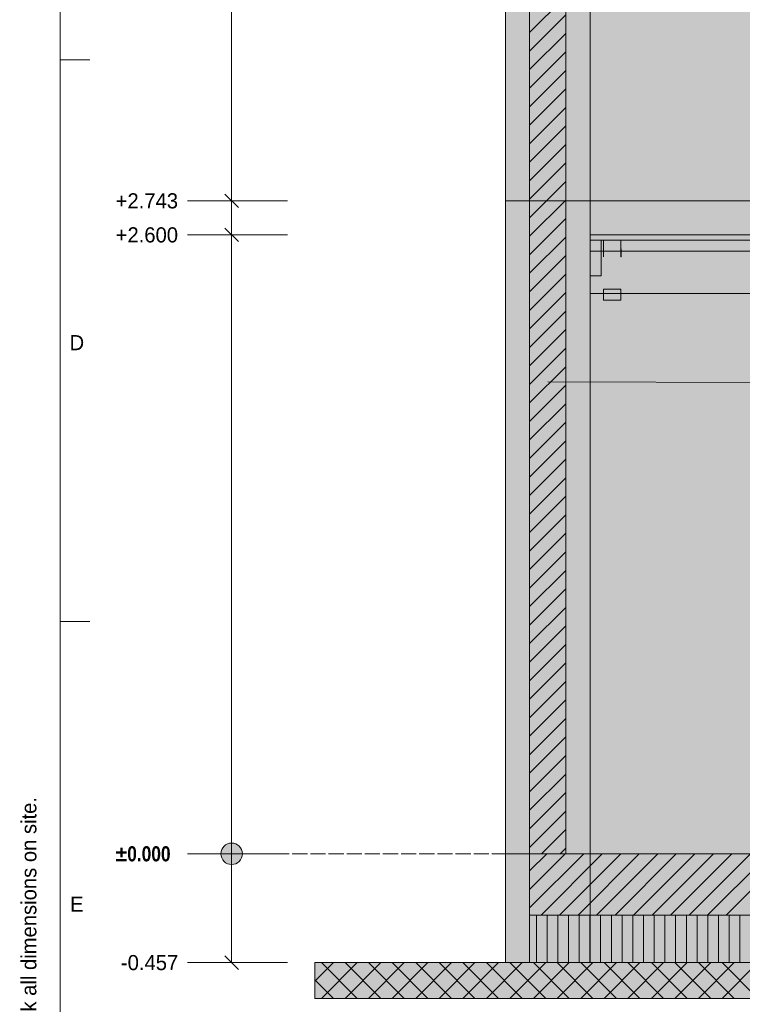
# Model space of a CAD drawing. Header units: millimetres. Extents: x 17 to 413, y 4 to 292.
# Tile 2 of 6: x 17 to 77, y 69 to 152. Entities that reach past the tile are written whole.
import ezdxf
from ezdxf.enums import TextEntityAlignment as Align

# ---------------------------------------------------------------- set-up
doc = ezdxf.new("R2010")
doc.units = ezdxf.units.MM
doc.linetypes.add('DASHED', pattern=[1.524, 1.27, -0.254])
for name, color, linetype in [('FILL-C_BDBDBF', 7, 'Continuous'), ('FILL-EPS', 7, 'Continuous'), ('FILL-INK', 7, 'Continuous'), ('FILL-LIGHT', 7, 'Continuous'), ('FILL-MASONRY_FILL', 7, 'Continuous'), ('FILL-STEEL_GREY', 7, 'Continuous'), ('FILL-TIMBER', 7, 'Continuous'), ('FILL-WHITE', 7, 'Continuous'), ('LINE-C_BF9E33', 7, 'Continuous'), ('LINE-CORE', 7, 'Continuous'), ('LINE-INK', 7, 'Continuous'), ('LINE-STEEL-DASH', 7, 'DASHED'), ('LINE-STEEL_GREY', 7, 'Continuous'), ('LINE-TIMBER_DK', 7, 'Continuous'), ('TEXT-INK', 7, 'Continuous'), ('TEXT-STEEL_GREY', 7, 'Continuous')]:
    doc.layers.add(name, color=color, linetype=linetype)
doc.styles.add('OpenSansCondensed-Bold', font='OpenSansCondensed-Bold.ttf')

msp = doc.modelspace()

# ---------------------------------------------------------------- hatches: boundary and pattern name
at = {"layer": 'FILL-C_BDBDBF', "true_color": 0xbdbdbf}
h = msp.add_hatch(color=9, dxfattribs=at)
h.dxf.hatch_style = 1
h.paths.add_polyline_path([(62.482, 81.808), (60.619, 81.808), (59.434, 81.808), (59.434, 182.392), (62.482, 182.392)])
at = {"layer": 'FILL-EPS', "true_color": 0xccffff}
h = msp.add_hatch(color=7, dxfattribs=at)
h.dxf.hatch_style = 1
h.paths.add_polyline_path([(57.402, 100.496), (57.402, 131.053), (57.402, 136.672), (57.402, 138.202), (57.402, 143.938), (57.402, 167.12), (57.402, 179.145), (57.402, 182.392), (59.434, 182.392), (59.434, 81.808), (59.434, 73.477), (59.434, 72.664), (59.253, 72.664), (57.402, 72.664), (57.402, 80.995), (57.402, 81.808)])
h = msp.add_hatch(color=7, dxfattribs=at)
h.dxf.hatch_style = 1
h.paths.add_polyline_path([(64.514, 182.392), (64.514, 181.763), (64.514, 181.407), (64.514, 181.02), (64.514, 179.321), (64.514, 166.761), (64.514, 144.109), (64.514, 136.672), (64.514, 135.49), (64.514, 134.478), (64.514, 133.776), (64.514, 131.161), (64.514, 111.852), (64.514, 81.808), (62.482, 81.808), (62.482, 182.392), (63.881, 182.392)])
at = {"layer": 'FILL-INK', "true_color": 0x1a1a1a}
h = msp.add_hatch(color=250, dxfattribs=at)
h.dxf.hatch_style = 1
h.paths.add_polyline_path([(65.654, 132.068), (65.654, 131.96), (65.634, 131.96), (65.63, 131.96), (65.63, 132.068), (65.63, 132.645), (65.651, 132.645), (65.654, 132.645)])
h = msp.add_hatch(color=250, dxfattribs=at)
h.dxf.hatch_style = 1
h.paths.add_polyline_path([(67.118, 131.96), (67.098, 131.96), (67.094, 131.96), (67.094, 132.068), (67.094, 132.645), (67.115, 132.645), (67.118, 132.645), (67.118, 132.068)])
at = {"layer": 'FILL-INK', "true_color": 0x1a1a1f}
h = msp.add_hatch(color=250, dxfattribs=at)
h.dxf.hatch_style = 1
h.paths.add_polyline_path([(60.958, 121.452), (62.359, 121.829), (62.357, 121.069)])
at = {"layer": 'FILL-LIGHT', "true_color": 0xcccccf}
h = msp.add_hatch(color=254, dxfattribs=at)
h.dxf.hatch_style = 1
h.paths.add_polyline_path([(82.86, 76.664), (59.434, 76.664), (59.434, 77.286), (59.434, 81.808), (229.744, 81.808), (253.17, 81.808), (253.17, 81.186), (253.17, 76.664)])
at = {"layer": 'FILL-MASONRY_FILL', "true_color": 0xe0d9cc}
h = msp.add_hatch(color=254, dxfattribs=at)
h.dxf.hatch_style = 1
h.paths.add_polyline_path([(88.023, 69.664), (41.402, 69.664), (41.402, 70.272), (41.402, 72.664), (224.581, 72.664), (271.202, 72.664), (271.202, 72.055), (271.202, 69.664)])
at = {"layer": 'FILL-STEEL_GREY', "true_color": 0x737378}
h = msp.add_hatch(color=8, dxfattribs=at)
h.dxf.hatch_style = 1
h.paths.add_polyline_path([(64.514, 133.808), (69.602, 133.808), (69.694, 133.808), (109.032, 133.808), (109.032, 133.419), (109.032, 133.368), (69.694, 133.368), (64.514, 133.368), (64.514, 133.761)])
at = {"layer": 'FILL-TIMBER', "true_color": 0xedd6a8}
h = msp.add_hatch(color=41, dxfattribs=at)
h.dxf.hatch_style = 1
h.paths.add_polyline_path([(65.376, 133.368), (65.454, 133.368), (65.454, 133.12), (65.454, 130.368), (64.592, 130.368), (64.514, 130.368), (64.514, 130.615), (64.514, 133.368)])
h = msp.add_hatch(color=41, dxfattribs=at)
h.dxf.hatch_style = 1
h.paths.add_polyline_path([(67.094, 133.368), (67.094, 133.159), (67.094, 132.428), (65.974, 132.428), (65.654, 132.428), (65.654, 132.637), (65.654, 133.368), (66.774, 133.368)])
h = msp.add_hatch(color=41, dxfattribs=at)
h.dxf.hatch_style = 1
h.paths.add_polyline_path([(66.797, 129.248), (67.094, 129.248), (67.094, 129.054), (67.094, 128.308), (65.951, 128.308), (65.654, 128.308), (65.654, 128.502), (65.654, 129.248)])
at = {"layer": 'FILL-TIMBER', "true_color": 0xfced9e}
h = msp.add_hatch(color=41, dxfattribs=at)
h.dxf.hatch_style = 1
h.paths.add_polyline_path([(253.17, 72.664), (82.86, 72.664), (59.434, 72.664), (59.434, 72.906), (59.434, 74.664), (59.434, 74.906), (59.434, 76.664), (229.744, 76.664), (253.17, 76.664), (253.17, 76.422), (253.17, 74.664), (253.17, 74.422)])
at = {"layer": 'FILL-WHITE', "true_color": 0xffffff}
h = msp.add_hatch(color=7, dxfattribs=at)
h.dxf.hatch_style = 1
h.paths.add_polyline_path([(64.519, 187.572), (148.534, 246.4), (164.07, 246.4), (248.085, 187.572), (248.085, 136.672), (64.519, 136.672)])
h.paths.add_polyline_path([(176.802, 154.46), (176.802, 175.806), (162.792, 175.806), (162.792, 154.46)], flags=0)
h = msp.add_hatch(color=7, dxfattribs=at)
h.dxf.hatch_style = 1
h.paths.add_polyline_path([(64.519, 182.392), (64.718, 182.392), (64.718, 187.711), (148.534, 246.4), (164.07, 246.4), (165.17, 245.629), (165.972, 245.068), (165.988, 245.057), (247.157, 188.221), (247.886, 187.711), (247.886, 182.392), (248.085, 182.392), (248.085, 136.672), (64.519, 136.672)])
h.paths.add_polyline_path([(177.302, 154.46), (177.302, 176.306), (177.27, 176.303), (177.27, 176.306), (162.292, 176.306), (162.292, 154.46)], flags=0)
h = msp.add_hatch(color=7, dxfattribs=at)
h.dxf.hatch_style = 1
h.paths.add_polyline_path([(57.402, 136.672), (57.402, 166.037), (57.402, 166.058), (57.402, 182.588), (64.519, 187.572), (64.524, 187.604), (64.524, 187.604), (64.528, 187.603), (64.529, 187.602), (64.527, 187.595), (64.519, 187.572), (64.519, 136.672)])
h = msp.add_hatch(color=7, dxfattribs=at)
h.dxf.hatch_style = 1
h.paths.add_polyline_path([(57.402, 182.392), (64.514, 182.392), (64.514, 182.4), (64.514, 182.392), (64.519, 182.392), (64.519, 136.672), (64.519, 136.672), (64.519, 136.672), (64.519, 136.651), (64.522, 136.641), (64.521, 136.641), (64.519, 136.64), (64.519, 136.64), (64.519, 136.64), (64.514, 136.672), (57.402, 136.672), (57.402, 166.076), (57.402, 166.096)])
h = msp.add_hatch(color=7, dxfattribs=at)
h.dxf.hatch_style = 1
h.paths.add_polyline_path([(57.402, 182.392), (64.514, 182.392), (64.514, 136.672), (57.402, 136.672)])
h = msp.add_hatch(color=7, dxfattribs=at)
h.dxf.hatch_style = 1
h.paths.add_polyline_path([(57.402, 136.672), (64.519, 136.672), (64.519, 81.808), (57.402, 81.808)])
h = msp.add_hatch(color=7, dxfattribs=at)
h.dxf.hatch_style = 1
h.paths.add_polyline_path([(57.402, 136.672), (64.514, 136.672), (64.519, 136.672), (64.519, 81.808), (64.519, 81.808), (64.519, 81.776), (64.518, 81.776), (64.514, 81.808), (57.402, 81.808)])
h = msp.add_hatch(color=7, dxfattribs=at)
h.dxf.hatch_style = 1
h.paths.add_polyline_path([(57.402, 81.808), (57.402, 136.672), (64.514, 136.672), (64.514, 81.808)])
h = msp.add_hatch(color=7, dxfattribs=at)
h.dxf.hatch_style = 1
h.paths.add_polyline_path([(64.519, 81.808), (64.519, 136.672), (248.085, 136.672), (248.085, 81.808)])
h = msp.add_hatch(color=7, dxfattribs=at)
h.dxf.hatch_style = 1
h.paths.add_polyline_path([(64.519, 136.672), (64.519, 136.664), (64.519, 136.672)])
h = msp.add_hatch(color=7, dxfattribs=at)
h.dxf.hatch_style = 1
h.paths.add_polyline_path([(64.519, 136.672), (248.085, 136.672), (248.085, 81.808), (64.519, 81.808), (64.519, 136.672)])
h = msp.add_hatch(color=7, dxfattribs=at)
h.dxf.hatch_style = 1
h.paths.add_polyline_path([(64.514, 133.368), (64.514, 133.808), (112.514, 133.808), (160.514, 133.808), (208.514, 133.808), (248.09, 133.808), (248.09, 133.368), (208.514, 133.368), (160.514, 133.368), (112.514, 133.368), (64.514, 133.368)])
h = msp.add_hatch(color=7, dxfattribs=at)
h.dxf.hatch_style = 1
h.paths.add_polyline_path([(64.514, 130.368), (64.514, 132.428), (64.514, 133.368), (65.454, 133.368), (65.454, 132.428), (109.032, 132.428), (109.032, 128.868), (64.514, 128.868)])
h = msp.add_hatch(color=7, dxfattribs=at)
h.dxf.hatch_style = 1
h.paths.add_polyline_path([(65.654, 133.368), (67.094, 133.368), (67.094, 132.428), (65.654, 132.428)])
h = msp.add_hatch(color=7, dxfattribs=at)
h.dxf.hatch_style = 1
h.paths.add_polyline_path([(64.514, 132.428), (109.032, 132.428), (109.032, 128.868), (64.514, 128.868)])
h = msp.add_hatch(color=7, dxfattribs=at)
h.dxf.hatch_style = 1
h.paths.add_polyline_path([(65.654, 129.248), (67.094, 129.248), (67.094, 128.308), (65.654, 128.308)])
h = msp.add_hatch(color=7, dxfattribs=at)
h.dxf.hatch_style = 1
h.paths.add_polyline_path([(35.302, 81.808), (35.271, 82.041), (35.181, 82.258), (35.038, 82.444), (34.852, 82.587), (34.635, 82.677), (34.402, 82.708), (34.169, 82.677), (33.952, 82.587), (33.766, 82.444), (33.623, 82.258), (33.533, 82.041), (33.502, 81.808), (33.533, 81.575), (33.623, 81.358), (33.766, 81.171), (33.952, 81.028), (34.169, 80.938), (34.402, 80.908), (34.635, 80.938), (34.852, 81.028), (35.038, 81.171), (35.181, 81.358), (35.271, 81.575)])
h = msp.add_hatch(color=7, dxfattribs=at)
h.dxf.hatch_style = 1
h.paths.add_polyline_path([(57.402, 81.808), (64.519, 81.808), (64.519, 72.664), (57.402, 72.664)])
h = msp.add_hatch(color=7, dxfattribs=at)
h.dxf.hatch_style = 1
h.paths.add_polyline_path([(57.402, 81.808), (59.434, 81.808), (59.434, 72.664), (57.402, 72.664)])
h = msp.add_hatch(color=7, dxfattribs=at)
h.dxf.hatch_style = 1
h.paths.add_polyline_path([(57.402, 81.808), (59.434, 81.808), (59.434, 72.664), (57.402, 72.664)])
h = msp.add_hatch(color=7, dxfattribs=at)
h.dxf.hatch_style = 1
h.paths.add_polyline_path([(62.488, 81.808), (64.519, 81.808), (64.519, 72.664), (62.488, 72.664), (59.434, 72.664), (59.434, 81.808)])
h = msp.add_hatch(color=7, dxfattribs=at)
h.dxf.hatch_style = 1
h.paths.add_polyline_path([(59.434, 81.808), (253.17, 81.808), (253.17, 76.664), (59.434, 76.664)])
h = msp.add_hatch(color=7, dxfattribs=at)
h.dxf.hatch_style = 1
h.paths.add_polyline_path([(64.519, 81.808), (248.085, 81.808), (248.085, 72.664), (64.519, 72.664)])
h = msp.add_hatch(color=7, dxfattribs=at)
h.dxf.hatch_style = 1
h.paths.add_polyline_path([(64.519, 81.808), (66.55, 81.808), (248.085, 81.808), (248.085, 72.664), (66.55, 72.664), (64.519, 72.664)])

# ---------------------------------------------------------------- linework, layer by layer
at = {"layer": 'LINE-C_BF9E33', "lineweight": 5}
for p, q in [((60.002, 72.664), (60.002, 76.664)), ((60.902, 72.664), (60.902, 76.664)), ((61.802, 72.664), (61.802, 76.664)), ((62.702, 72.664), (62.702, 76.664)), ((63.602, 72.664), (63.602, 76.664)), ((64.502, 72.664), (64.502, 76.664)), ((65.402, 72.664), (65.402, 76.664)), ((66.302, 72.664), (66.302, 76.664)), ((67.202, 72.664), (67.202, 76.664)), ((68.102, 72.664), (68.102, 76.664)), ((69.002, 72.664), (69.002, 76.664)), ((69.902, 72.664), (69.902, 76.664)), ((70.802, 72.664), (70.802, 76.664)), ((71.702, 72.664), (71.702, 76.664)), ((72.602, 72.664), (72.602, 76.664)), ((73.502, 72.664), (73.502, 76.664)), ((74.402, 72.664), (74.402, 76.664)), ((75.302, 72.664), (75.302, 76.664)), ((76.202, 72.664), (76.202, 76.664)), ((77.102, 72.664), (77.102, 76.664))]:
    msp.add_line(p, q, dxfattribs=at)
at = {"layer": 'LINE-CORE', "lineweight": 5}
for points in [[(64.519, 187.572), (148.534, 246.4), (164.07, 246.4), (164.07, 246.4), (164.07, 246.4), (248.085, 187.572), (248.085, 187.572), (248.085, 136.672), (248.085, 136.672), (64.519, 136.672)], [(64.519, 182.392), (64.718, 182.392), (64.718, 187.711), (148.534, 246.4), (148.534, 246.4), (148.534, 246.4), (164.07, 246.4), (164.07, 246.4), (165.17, 245.629), (165.972, 245.068), (165.988, 245.057), (247.157, 188.221), (247.886, 187.711), (247.886, 182.392), (248.085, 182.392), (248.085, 136.672), (248.085, 136.672), (64.519, 136.672)], [(57.402, 136.672), (57.402, 166.037), (57.402, 166.058), (57.402, 182.588), (64.519, 187.572), (64.524, 187.604), (64.524, 187.604), (64.528, 187.603), (64.529, 187.602), (64.527, 187.595), (64.519, 187.572), (64.519, 136.672), (57.402, 136.672)], [(57.402, 182.392), (64.514, 182.392), (64.514, 182.4), (64.514, 182.392), (64.519, 182.392), (64.519, 136.672), (64.519, 136.672), (64.519, 136.672), (64.519, 136.651), (64.522, 136.641), (64.521, 136.641), (64.519, 136.64), (64.519, 136.64), (64.519, 136.64), (64.514, 136.672), (57.402, 136.672), (57.402, 166.076), (57.402, 166.096), (57.402, 182.392)], [(57.402, 182.392), (64.514, 182.392), (64.514, 136.672), (57.402, 136.672), (57.402, 136.672), (57.402, 136.672)], [(57.402, 136.672), (64.519, 136.672), (64.519, 136.672), (64.519, 136.672), (64.519, 81.808), (57.402, 81.808)], [(57.402, 136.672), (64.514, 136.672), (64.514, 136.672), (64.519, 136.672), (64.519, 81.808), (64.519, 81.808), (64.519, 81.808), (64.519, 81.776), (64.518, 81.776), (64.514, 81.808), (57.402, 81.808), (57.402, 136.672)], [(57.402, 81.808), (57.402, 81.808), (57.402, 136.672), (64.514, 136.672), (64.514, 136.672), (64.514, 136.672), (64.514, 81.808), (57.402, 81.808)], [(64.519, 81.808), (64.519, 136.672), (248.085, 136.672), (248.085, 81.808), (64.519, 81.808)], [(64.519, 136.672), (64.519, 136.664), (64.519, 136.672)], [(64.519, 136.672), (64.519, 136.672), (248.085, 136.672), (248.085, 81.808), (64.519, 81.808), (64.519, 136.672), (64.519, 136.672)], [(64.514, 133.368), (64.514, 133.808), (112.514, 133.808), (112.514, 133.808), (160.514, 133.808), (160.514, 133.808), (208.514, 133.808), (208.514, 133.808), (248.09, 133.808), (248.09, 133.808), (248.09, 133.368), (208.514, 133.368), (208.514, 133.368), (160.514, 133.368), (160.514, 133.368), (112.514, 133.368), (112.514, 133.368), (64.514, 133.368), (64.514, 133.368), (64.514, 133.368)], [(64.514, 130.368), (64.514, 132.428), (64.514, 132.428), (64.514, 133.368), (65.454, 133.368), (65.454, 132.428), (109.032, 132.428), (109.032, 128.868), (64.514, 128.868), (64.514, 130.368)], [(65.654, 133.368), (67.094, 133.368), (67.094, 133.368), (67.094, 132.428), (65.654, 132.428), (65.654, 132.428)], [(64.514, 132.428), (109.032, 132.428), (109.032, 128.868), (64.514, 128.868)], [(65.654, 129.248), (67.094, 129.248), (67.094, 129.248), (67.094, 128.308), (65.654, 128.308), (65.654, 128.308)], [(57.402, 81.808), (64.519, 81.808), (64.519, 72.664), (57.402, 72.664), (57.402, 72.664)], [(57.402, 81.808), (59.434, 81.808), (59.434, 72.664), (57.402, 72.664), (57.402, 72.664)], [(57.402, 81.808), (57.402, 81.808), (57.402, 81.808), (59.434, 81.808), (59.434, 72.664), (59.434, 72.664), (59.434, 72.664), (59.434, 72.664), (59.434, 72.664), (57.402, 72.664), (57.402, 81.808)], [(62.488, 81.808), (64.519, 81.808), (64.519, 72.664), (64.519, 72.664), (62.488, 72.664), (62.488, 72.664), (62.488, 72.664), (59.434, 72.664), (59.434, 81.808)], [(59.434, 81.808), (253.17, 81.808), (253.17, 81.808), (253.17, 76.664), (59.434, 76.664)], [(64.519, 81.808), (248.085, 81.808), (248.085, 72.664), (64.519, 72.664)], [(64.519, 81.808), (64.519, 81.808), (64.519, 81.808), (66.55, 81.808), (248.085, 81.808), (248.085, 72.664), (248.085, 72.664), (248.085, 72.664), (248.085, 72.664), (66.55, 72.664), (66.55, 72.664), (66.55, 72.664), (64.519, 72.664), (64.519, 81.808)]]:
    msp.add_lwpolyline(points, close=True, dxfattribs=at)
at = {"layer": 'LINE-INK', "lineweight": 5}
for p, q in [((34.402, 72.668), (34.402, 183.328)), ((20, 148.5), (22.5, 148.5)), ((31.582, 136.668), (30.702, 136.668)), ((32.902, 136.668), (31.582, 136.668)), ((39.102, 136.668), (32.902, 136.668)), ((34.968, 136.102), (33.836, 137.233)), ((34.968, 133.242), (33.836, 134.373)), ((31.582, 133.808), (30.702, 133.808)), ((32.902, 133.808), (31.582, 133.808)), ((39.102, 133.808), (32.902, 133.808)), ((60.958, 121.452), (85.183, 121.395)), ((20, 101.333), (22.5, 101.333)), ((31.582, 81.808), (30.702, 81.808)), ((32.902, 81.808), (31.582, 81.808)), ((39.102, 81.808), (32.902, 81.808)), ((34.968, 72.102), (33.836, 73.233)), ((31.582, 72.668), (30.702, 72.668)), ((32.902, 72.668), (31.582, 72.668)), ((39.102, 72.668), (32.902, 72.668))]:
    msp.add_line(p, q, dxfattribs=at)
for points in [[(20, 7), (413, 7), (413, 290), (20, 290)], [(57.402, 100.496), (57.402, 131.053), (57.402, 136.672), (57.402, 138.202), (57.402, 143.938), (57.402, 167.12), (57.402, 179.145), (57.402, 182.392), (59.434, 182.392), (59.434, 81.808), (59.434, 81.808), (59.434, 73.477), (59.434, 72.664), (59.253, 72.664), (57.402, 72.664), (57.402, 80.995), (57.402, 81.808)], [(62.482, 81.808), (60.619, 81.808), (59.434, 81.808), (59.434, 182.392), (62.482, 182.392)], [(64.514, 182.392), (64.514, 181.763), (64.514, 181.407), (64.514, 181.02), (64.514, 179.321), (64.514, 166.761), (64.514, 144.109), (64.514, 136.672), (64.514, 135.49), (64.514, 134.478), (64.514, 133.776), (64.514, 131.161), (64.514, 111.852), (64.514, 81.808), (62.482, 81.808), (62.482, 182.392), (63.881, 182.392)], [(64.514, 133.808), (69.602, 133.808), (69.694, 133.808), (109.032, 133.808), (109.032, 133.419), (109.032, 133.368), (69.694, 133.368), (64.514, 133.368), (64.514, 133.761)], [(65.376, 133.368), (65.454, 133.368), (65.454, 133.12), (65.454, 130.368), (64.592, 130.368), (64.514, 130.368), (64.514, 130.615), (64.514, 133.368)], [(67.094, 133.368), (67.094, 133.159), (67.094, 132.428), (65.974, 132.428), (65.654, 132.428), (65.654, 132.637), (65.654, 133.368), (66.774, 133.368)], [(65.654, 132.068), (65.654, 131.96), (65.634, 131.96), (65.63, 131.96), (65.63, 132.068), (65.63, 132.645), (65.651, 132.645), (65.654, 132.645)], [(67.118, 131.96), (67.098, 131.96), (67.094, 131.96), (67.094, 132.068), (67.094, 132.645), (67.115, 132.645), (67.118, 132.645), (67.118, 132.068)], [(66.797, 129.248), (67.094, 129.248), (67.094, 129.054), (67.094, 128.308), (65.951, 128.308), (65.654, 128.308), (65.654, 128.502), (65.654, 129.248)], [(82.86, 76.664), (59.434, 76.664), (59.434, 77.286), (59.434, 81.808), (229.744, 81.808), (253.17, 81.808), (253.17, 81.186), (253.17, 76.664)], [(253.17, 72.664), (82.86, 72.664), (59.434, 72.664), (59.434, 72.906), (59.434, 74.664), (59.434, 74.906), (59.434, 76.664), (229.744, 76.664), (253.17, 76.664), (253.17, 76.422), (253.17, 74.664), (253.17, 74.422)], [(88.023, 69.664), (41.402, 69.664), (41.402, 70.272), (41.402, 72.664), (224.581, 72.664), (271.202, 72.664), (271.202, 72.055), (271.202, 69.664)]]:
    msp.add_lwpolyline(points, close=True, dxfattribs=at)
msp.add_lwpolyline([(64.514, 166.761), (64.514, 144.109), (64.514, 136.672), (64.514, 135.49), (64.514, 134.478), (64.514, 133.776), (64.514, 131.161), (64.514, 111.852), (64.514, 81.808), (62.482, 81.808), (60.619, 81.808), (59.434, 81.808), (59.434, 81.808), (59.434, 73.477), (59.434, 72.664), (59.253, 72.664), (57.402, 72.664), (57.402, 80.995), (57.402, 81.808), (57.402, 100.496), (57.402, 131.053), (57.402, 136.672), (57.402, 138.202), (57.402, 143.938), (57.402, 167.12)], dxfattribs=at)
msp.add_circle((34.402, 81.808), 0.9, dxfattribs=at)
at = {"layer": 'LINE-STEEL-DASH', "lineweight": 5}
msp.add_line((33.402, 81.808), (279.202, 81.808), dxfattribs=at)
at = {"layer": 'LINE-STEEL_GREY', "lineweight": 5}
for p, q in [((59.434, 150.799), (62.482, 153.847)), ((59.434, 149.243), (62.482, 152.291)), ((59.434, 147.688), (62.482, 150.736)), ((59.434, 146.132), (62.482, 149.18)), ((59.434, 144.576), (62.482, 147.624)), ((59.434, 143.021), (62.482, 146.069)), ((59.434, 141.465), (62.482, 144.513)), ((59.434, 139.91), (62.482, 142.958)), ((59.434, 138.354), (62.482, 141.402)), ((59.434, 136.798), (62.482, 139.846)), ((59.434, 135.243), (62.482, 138.291)), ((59.434, 133.687), (62.482, 136.735)), ((59.434, 132.131), (62.482, 135.179)), ((59.434, 130.576), (62.482, 133.624)), ((59.434, 129.02), (62.482, 132.068)), ((59.434, 127.464), (62.482, 130.512)), ((59.434, 125.909), (62.482, 128.957)), ((59.434, 124.353), (62.482, 127.401)), ((59.434, 122.798), (62.482, 125.846)), ((59.434, 121.242), (62.482, 124.29)), ((59.434, 119.686), (62.482, 122.734)), ((59.434, 118.131), (62.482, 121.179)), ((59.434, 116.575), (62.482, 119.623)), ((59.434, 115.019), (62.482, 118.067)), ((59.434, 113.464), (62.482, 116.512)), ((59.434, 111.908), (62.482, 114.956)), ((59.434, 110.353), (62.482, 113.401)), ((59.434, 108.797), (62.482, 111.845)), ((59.434, 107.241), (62.482, 110.289)), ((59.434, 105.686), (62.482, 108.734)), ((59.434, 104.13), (62.482, 107.178)), ((59.434, 102.574), (62.482, 105.622)), ((59.434, 101.019), (62.482, 104.067)), ((59.434, 99.463), (62.482, 102.511)), ((59.434, 97.907), (62.482, 100.955)), ((59.434, 96.352), (62.482, 99.4)), ((59.434, 94.796), (62.482, 97.844)), ((59.434, 93.241), (62.482, 96.289)), ((59.434, 91.685), (62.482, 94.733)), ((59.434, 90.129), (62.482, 93.177)), ((59.434, 88.574), (62.482, 91.622)), ((59.434, 87.018), (62.482, 90.066)), ((59.434, 85.462), (62.482, 88.51)), ((59.434, 83.907), (62.482, 86.955)), ((59.434, 82.351), (62.482, 85.399)), ((60.446, 81.808), (62.482, 83.843)), ((62.002, 81.808), (62.482, 82.288)), ((59.434, 77.261), (63.98, 81.808)), ((59.434, 78.817), (62.425, 81.808)), ((59.434, 80.373), (60.869, 81.808)), ((60.392, 76.664), (65.536, 81.808)), ((61.948, 76.664), (67.092, 81.808)), ((63.503, 76.664), (68.647, 81.808)), ((65.059, 76.664), (70.203, 81.808)), ((66.615, 76.664), (71.759, 81.808)), ((68.17, 76.664), (73.314, 81.808)), ((69.726, 76.664), (74.87, 81.808)), ((71.281, 76.664), (76.425, 81.808)), ((72.837, 76.664), (77.981, 81.808)), ((74.393, 76.664), (79.537, 81.808)), ((75.948, 76.664), (81.092, 81.808))]:
    msp.add_line(p, q, dxfattribs=at)
at = {"layer": 'LINE-TIMBER_DK', "lineweight": 5}
for p, q in [((41.402, 71.098), (42.968, 72.664)), ((41.948, 69.664), (44.948, 72.664)), ((41.948, 72.664), (44.948, 69.664)), ((43.928, 69.664), (46.928, 72.664)), ((43.928, 72.664), (46.928, 69.664)), ((45.908, 69.664), (48.908, 72.664)), ((45.908, 72.664), (48.908, 69.664)), ((47.888, 69.664), (50.888, 72.664)), ((47.888, 72.664), (50.888, 69.664)), ((49.867, 69.664), (52.867, 72.664)), ((49.867, 72.664), (52.867, 69.664)), ((51.847, 69.664), (54.847, 72.664)), ((51.847, 72.664), (54.847, 69.664)), ((53.827, 69.664), (56.827, 72.664)), ((53.827, 72.664), (56.827, 69.664)), ((55.807, 69.664), (58.807, 72.664)), ((55.807, 72.664), (58.807, 69.664)), ((57.787, 69.664), (60.787, 72.664)), ((57.787, 72.664), (60.787, 69.664)), ((59.767, 69.664), (62.767, 72.664)), ((59.767, 72.664), (62.767, 69.664)), ((61.747, 69.664), (64.747, 72.664)), ((61.747, 72.664), (64.747, 69.664)), ((63.727, 69.664), (66.727, 72.664)), ((63.727, 72.664), (66.727, 69.664)), ((65.707, 69.664), (68.707, 72.664)), ((65.707, 72.664), (68.707, 69.664)), ((67.687, 69.664), (70.687, 72.664)), ((67.687, 72.664), (70.687, 69.664)), ((69.666, 69.664), (72.666, 72.664)), ((69.666, 72.664), (72.666, 69.664)), ((71.646, 69.664), (74.646, 72.664)), ((71.646, 72.664), (74.646, 69.664)), ((73.626, 69.664), (76.626, 72.664)), ((73.626, 72.664), (76.626, 69.664)), ((75.606, 69.664), (78.606, 72.664)), ((75.606, 72.664), (78.606, 69.664)), ((41.402, 71.23), (42.968, 69.664))]:
    msp.add_line(p, q, dxfattribs=at)

# ---------------------------------------------------------------- texts
at = {"layer": 'TEXT-INK'}
for s, p in [('+2.743', (24.659, 136.033)), ('+2.600', (24.659, 133.173)), ('-0.457', (25.101, 72.033))]:
    msp.add_text(s, height=1.27, dxfattribs=at).set_placement(p)
at = {"layer": 'TEXT-INK', "style": 'OpenSansCondensed-Bold'}
msp.add_text('±0.000', height=1.27, dxfattribs=at).set_placement((24.659, 81.173))
at = {"layer": 'TEXT-STEEL_GREY'}
for s, p in [('D', (21.4, 124.117)), ('E', (21.4, 76.95))]:
    msp.add_text(s, height=1.27, dxfattribs=at).set_placement(p, align=Align.CENTER)
msp.add_text('Do not scale. All dimensions in millimetres, levels in metres from GF FFL. Check all dimensions on site.', height=1.27, rotation=90, dxfattribs=at).set_placement((18, 9))

doc.saveas('drawing.dxf')
